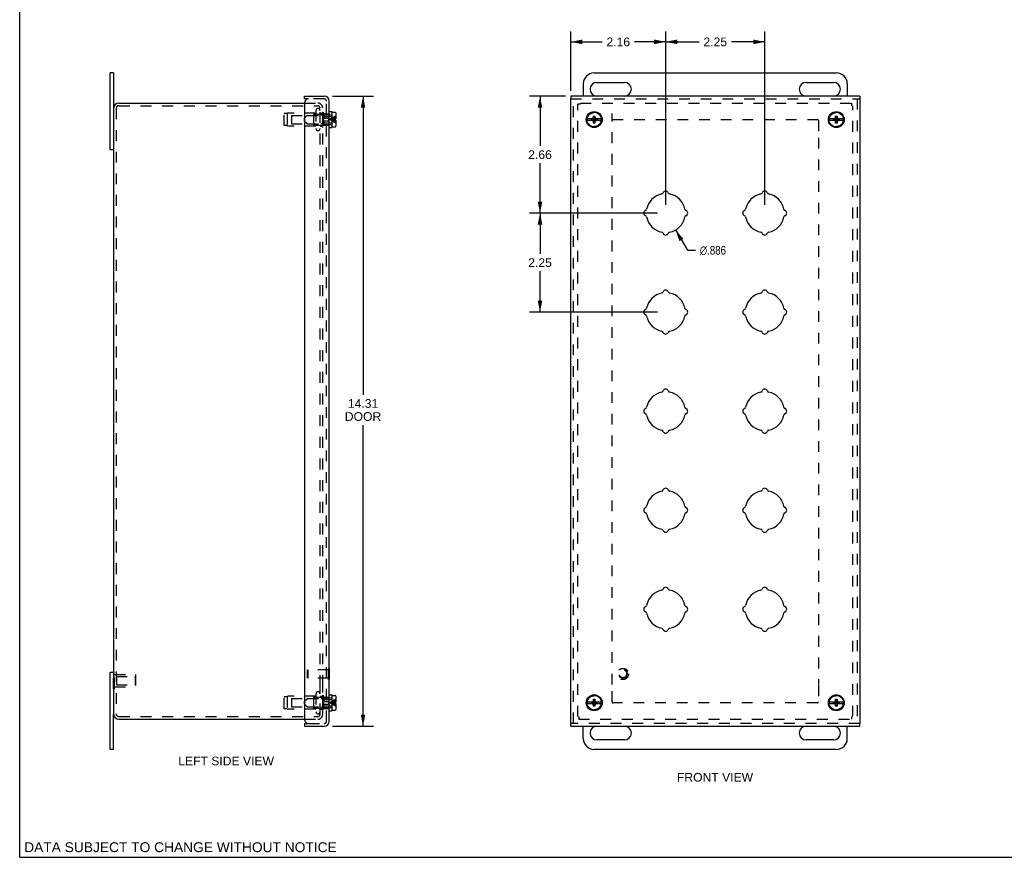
# Model space of a CAD drawing. Header units: inches. Extents: x 0 to 44.7, y 0 to 28.9.
# Tile 1 of 3: x 0 to 22.4, y 0 to 19. Entities that reach past the tile are written whole.
import ezdxf

# ---------------------------------------------------------------- set-up
doc = ezdxf.new("R2010")
doc.units = ezdxf.units.IN
doc.header["$LTSCALE"] = 2.460526
doc.header["$MEASUREMENT"] = 0
doc.linetypes.add('HIDDEN', pattern=[0.2, 0.1, -0.1])
doc.layers.get('0').update_dxf_attribs({"linetype": 'CONTINUOUS'})
for name, color, linetype in [('DEFAULT_2', 8, 'HIDDEN'), ('DIMENSIONS', 7, 'CONTINUOUS'), ('DOOR_ASSEMBLY', 7, 'CONTINUOUS')]:
    doc.layers.add(name, color=color, linetype=linetype)
doc.styles.get("Standard").update_dxf_attribs({"font": 'arial.ttf'})
doc.styles.add('TEXTSTYLE_1', font='gdt', dxfattribs={"width": 0.8})
doc.dimstyles.new('DIMSTYLE_1', dxfattribs={"dimtxt": 0.197368, "dimasz": 0.263158, "dimexe": 0.09, "dimexo": 0.07, "dimgap": 0.09, "dimtad": 0, "dimtih": 1, "dimtoh": 1, "dimdec": 3, "dimzin": 4, "dimdsep": 46, "dimtxsty": 'Standard', "dimblk": '_FILLED', "dimblk1": '_FILLED', "dimblk2": '_FILLED', "dimcen": 0.09, "dimadec": 3, "dimazin": 1, "dimtfac": 1, "dimtdec": 3, "dimtofl": 0, "dimtmove": 0, "dimatfit": 1, "dimldrblk": '_FILLED', "dimfxl": 0, "dimtolj": 1, "dimtzin": 4, "dimarcsym": 0})
doc.dimstyles.new('DIMSTYLE_2', dxfattribs={"dimtxt": 0.197368, "dimasz": 0.263158, "dimexe": 0.09, "dimexo": 0.07, "dimgap": 0.0375, "dimtad": 0, "dimtih": 1, "dimtoh": 1, "dimzin": 4, "dimdsep": 46, "dimtxsty": 'Standard', "dimblk": '_FILLED', "dimblk1": '_FILLED', "dimblk2": '_FILLED', "dimcen": 0.09, "dimazin": 1, "dimtfac": 1, "dimtdec": 3, "dimtofl": 0, "dimtmove": 0, "dimatfit": 3, "dimldrblk": '_FILLED', "dimfxl": 0, "dimtolj": 1, "dimtzin": 4, "dimarcsym": 0})

# ---------------------------------------------------------------- blocks, each defined once
blk = doc.blocks.new('_FILLED')
at = {"color": 0, "linetype": 'ByBlock'}
blk.add_solid([(0, 0), (-1, 0.2), (-1, -0.2)], dxfattribs=at)
blk = doc.blocks.new('*D1')
at = {"layer": 'DIMENSIONS', "color": 2, "linetype": 'Continuous'}
for p, q in [((14.9, 14.254), (15.17, 13.792)), ((15.17, 13.792), (15.354, 13.792))]:
    blk.add_line(p, q, dxfattribs=at)
at = {"layer": 'DIMENSIONS', "color": 2, "linetype": 'Continuous', "xscale": 0.2631578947, "yscale": 0.2631578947, "zscale": 0.2631578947, "rotation": 120.2599769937}
blk.add_blockref('_FILLED', (14.9, 14.254), dxfattribs=at)
at = {"layer": 'DIMENSIONS', "color": 2, "linetype": 'Continuous', "insert": (15.453, 13.891), "char_height": 0.19737, "width": 0.7995, "attachment_point": 1, "line_spacing_factor": 0.9, "style": 'TEXTSTYLE_1'}
blk.add_mtext('{\\fgdt;n}\\fArial;.886', dxfattribs=at)
blk = doc.blocks.new('*D2')
at = {"layer": 'DIMENSIONS', "color": 2, "linetype": 'Continuous'}
for p, q in [((7.104, 17.293), (8.037, 17.293)), ((7.8, 17.293), (7.8, 10.509)), ((7.8, 2.981), (7.8, 9.818)), ((7.104, 2.981), (8.037, 2.981))]:
    blk.add_line(p, q, dxfattribs=at)
at = {"layer": 'DIMENSIONS', "color": 2, "linetype": 'Continuous', "xscale": 0.2631578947, "yscale": 0.2631578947, "zscale": 0.2631578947}
for p, rotation in [((7.8, 17.293), 90), ((7.8, 2.981), 270)]:
    blk.add_blockref('_FILLED', p, dxfattribs=dict(at, rotation=rotation))
at = {"layer": 'DIMENSIONS', "color": 2, "linetype": 'Continuous', "insert": (7.8, 10.41), "char_height": 0.1974, "width": 0.82616, "attachment_point": 2, "line_spacing_factor": 0.9}
blk.add_mtext('14.31\\PDOOR', dxfattribs=at)
blk = doc.blocks.new('*D13')
at = {"layer": 'DIMENSIONS', "color": 2, "linetype": 'Continuous'}
for p, q in [((12.396, 17.293), (11.584, 17.293)), ((11.821, 17.293), (11.821, 16.162)), ((11.821, 14.637), (11.821, 15.768)), ((14.493, 14.637), (11.584, 14.637))]:
    blk.add_line(p, q, dxfattribs=at)
at = {"layer": 'DIMENSIONS', "color": 2, "linetype": 'Continuous', "xscale": 0.2631578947, "yscale": 0.2631578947, "zscale": 0.2631578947}
for p, rotation in [((11.821, 17.293), 90), ((11.821, 14.637), 270)]:
    blk.add_blockref('_FILLED', p, dxfattribs=dict(at, rotation=rotation))
at = {"layer": 'DIMENSIONS', "color": 2, "linetype": 'Continuous', "insert": (11.821, 16.064), "char_height": 0.1974, "width": 0.53634, "attachment_point": 2, "line_spacing_factor": 0.9}
blk.add_mtext('2.66', dxfattribs=at)
blk = doc.blocks.new('*D14')
at = {"layer": 'DIMENSIONS', "color": 2, "linetype": 'Continuous'}
for p, q in [((12.521, 17.417), (12.521, 18.765)), ((14.677, 14.821), (14.677, 18.765)), ((12.521, 18.528), (13.232, 18.528)), ((14.677, 18.528), (13.966, 18.528))]:
    blk.add_line(p, q, dxfattribs=at)
at = {"layer": 'DIMENSIONS', "color": 2, "linetype": 'Continuous', "xscale": 0.2631578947, "yscale": 0.2631578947, "zscale": 0.2631578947, "rotation": 180}
blk.add_blockref('_FILLED', (12.521, 18.528), dxfattribs=at)
at = {"layer": 'DIMENSIONS', "color": 2, "linetype": 'Continuous', "xscale": 0.2631578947, "yscale": 0.2631578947, "zscale": 0.2631578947}
blk.add_blockref('_FILLED', (14.677, 18.528), dxfattribs=at)
at = {"layer": 'DIMENSIONS', "color": 2, "linetype": 'Continuous', "insert": (13.599, 18.626), "char_height": 0.1974, "width": 0.53634, "attachment_point": 2, "line_spacing_factor": 0.9}
blk.add_mtext('2.16', dxfattribs=at)
blk = doc.blocks.new('*D15')
at = {"layer": 'DIMENSIONS', "color": 2, "linetype": 'Continuous'}
for p, q in [((14.677, 14.821), (14.677, 18.765)), ((16.927, 14.821), (16.927, 18.765)), ((14.677, 18.528), (15.435, 18.528)), ((16.927, 18.528), (16.169, 18.528))]:
    blk.add_line(p, q, dxfattribs=at)
at = {"layer": 'DIMENSIONS', "color": 2, "linetype": 'Continuous', "xscale": 0.2631578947, "yscale": 0.2631578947, "zscale": 0.2631578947, "rotation": 180}
blk.add_blockref('_FILLED', (14.677, 18.528), dxfattribs=at)
at = {"layer": 'DIMENSIONS', "color": 2, "linetype": 'Continuous', "xscale": 0.2631578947, "yscale": 0.2631578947, "zscale": 0.2631578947}
blk.add_blockref('_FILLED', (16.927, 18.528), dxfattribs=at)
at = {"layer": 'DIMENSIONS', "color": 2, "linetype": 'Continuous', "insert": (15.802, 18.626), "char_height": 0.1974, "width": 0.53634, "attachment_point": 2, "line_spacing_factor": 0.9}
blk.add_mtext('2.25', dxfattribs=at)
blk = doc.blocks.new('*D16')
at = {"layer": 'DIMENSIONS', "color": 2, "linetype": 'Continuous'}
for p, q in [((14.493, 14.637), (11.584, 14.637)), ((11.821, 14.637), (11.821, 13.709)), ((11.821, 12.387), (11.821, 13.314)), ((14.493, 12.387), (11.584, 12.387))]:
    blk.add_line(p, q, dxfattribs=at)
at = {"layer": 'DIMENSIONS', "color": 2, "linetype": 'Continuous', "xscale": 0.2631578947, "yscale": 0.2631578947, "zscale": 0.2631578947}
for p, rotation in [((11.821, 14.637), 90), ((11.821, 12.387), 270)]:
    blk.add_blockref('_FILLED', p, dxfattribs=dict(at, rotation=rotation))
at = {"layer": 'DIMENSIONS', "color": 2, "linetype": 'Continuous', "insert": (11.821, 13.61), "char_height": 0.1974, "width": 0.53634, "attachment_point": 2, "line_spacing_factor": 0.9}
blk.add_mtext('2.25', dxfattribs=at)

msp = doc.modelspace()

# ---------------------------------------------------------------- linework, layer by layer
at = {"color": 7, "linetype": 'Continuous'}
for p, q in [((0, 0), (0, 28.9474)), ((2.1334, 17.8243), (2.0584, 17.8243)), ((2.1334, 17.8243), (2.1334, 17.0168)), ((13.0518, 17.8243), (18.5518, 17.8243)), ((12.8018, 17.5743), (12.8018, 17.2931)), ((13.1143, 17.6056), (13.7393, 17.6056)), ((17.8643, 17.6056), (18.4893, 17.6056)), ((18.8018, 17.5743), (18.8018, 17.2931)), ((13.7393, 17.2931), (13.1143, 17.2931)), ((18.4893, 17.2931), (17.8643, 17.2931)), ((2.1334, 16.0743), (2.0584, 16.0743)), ((2.1334, 4.1993), (2.0584, 4.1993)), ((2.1334, 2.4493), (2.1334, 3.2568)), ((12.8018, 2.6993), (12.8018, 2.9806)), ((13.1143, 2.9806), (13.7393, 2.9806)), ((17.8643, 2.9806), (18.4893, 2.9806)), ((18.8018, 2.6993), (18.8018, 2.9806)), ((13.7393, 2.6681), (13.1143, 2.6681)), ((18.4893, 2.6681), (17.8643, 2.6681)), ((2.1334, 2.4493), (2.0584, 2.4493)), ((18.5518, 2.4493), (13.0518, 2.4493)), ((0, 0), (44.7368, 0))]:
    msp.add_line(p, q, dxfattribs=at)
at = {"color": 3, "linetype": 'Continuous'}
for p, q in [((2.0584, 16.0743), (2.0584, 17.8243)), ((2.1334, 17.0168), (2.1334, 3.2568)), ((2.2534, 17.1368), (6.4714, 17.1368)), ((2.0584, 2.4493), (2.0584, 4.1993)), ((2.2534, 3.1368), (6.4714, 3.1368))]:
    msp.add_line(p, q, dxfattribs=at)
at = {"color": 7, "linetype": 'Continuous'}
for centre, radius, start, end in [((13.0518, 17.5743), 0.25, 90, 180), ((18.5518, 17.5743), 0.25, 0, 90), ((13.1143, 17.4493), 0.1562, 90, 270), ((13.7393, 17.4493), 0.1562, 270, 90), ((17.8643, 17.4493), 0.1562, 90, 270), ((18.4893, 17.4493), 0.1562, 270, 90), ((13.1143, 2.8243), 0.1562, 90, 270), ((13.7393, 2.8243), 0.1562, 270, 90), ((17.8643, 2.8243), 0.1562, 90, 270), ((18.4893, 2.8243), 0.1562, 270, 90), ((13.0518, 2.6993), 0.25, 180, 270), ((18.5518, 2.6993), 0.25, 270, 360)]:
    msp.add_arc(centre, radius, start, end, dxfattribs=at)
at = {"color": 3, "linetype": 'Continuous'}
for centre, start, end in [((2.2534, 17.0168), 90, 180), ((2.2534, 3.2568), 180, 270)]:
    msp.add_arc(centre, 0.12, start, end, dxfattribs=at)
at = {"layer": 'DEFAULT_2', "color": 8, "linetype": 'HIDDEN'}
for p, q in [((2.1934, 17.0168), (2.1934, 3.2568)), ((2.2534, 17.0768), (6.7684, 17.0768)), ((6.4714, 17.1368), (6.7684, 17.1368)), ((6.8234, 3.8931), (6.8234, 17.0248)), ((6.8834, 3.8931), (6.8834, 17.0248)), ((12.6768, 3.1968), (12.6768, 17.1148)), ((12.7368, 17.1148), (12.6768, 17.1148)), ((12.7368, 17.1368), (18.9048, 17.1368)), ((18.9048, 17.0768), (18.9048, 17.1368)), ((18.9268, 3.1968), (18.9268, 17.0768)), ((6.0109, 16.6268), (6.0109, 16.8968)), ((6.0799, 16.8968), (6.0109, 16.8968)), ((6.0799, 16.8968), (6.0799, 16.6268)), ((6.7309, 16.9078), (6.0977, 16.9078)), ((6.1734, 16.8568), (6.1734, 16.6668)), ((6.1734, 16.8568), (6.6734, 16.8568)), ((6.6734, 16.8768), (6.6734, 16.6468)), ((6.6834, 16.8868), (6.8934, 16.8868)), ((6.7309, 16.9656), (6.7309, 16.5581)), ((6.8234, 16.9078), (6.8654, 16.9078)), ((6.8754, 16.9318), (6.8754, 16.5918)), ((6.8754, 16.9318), (6.8934, 16.9318)), ((6.8934, 16.9318), (6.8934, 16.5918)), ((13.4581, 3.9261), (13.4581, 16.8978)), ((6.0799, 16.6268), (6.0109, 16.6268)), ((6.7309, 16.6158), (6.0977, 16.6158)), ((6.1734, 16.6668), (6.6734, 16.6668)), ((6.6834, 16.6368), (6.8934, 16.6368)), ((6.8234, 16.6158), (6.8654, 16.6158)), ((6.8754, 16.5918), (6.8934, 16.5918)), ((13.4661, 16.7618), (18.1256, 16.7618)), ((18.1456, 16.7418), (18.1456, 16.3656)), ((18.1456, 16.3476), (18.1456, 3.9261)), ((2.133, 4.1919), (2.154, 4.1919)), ((2.133, 3.8317), (2.133, 4.1919)), ((2.133, 4.1019), (2.154, 4.1019)), ((2.154, 3.8317), (2.154, 4.1919)), ((2.154, 4.1518), (2.633, 4.1518)), ((2.1955, 4.1068), (2.623, 4.1068)), ((2.1955, 4.1068), (2.1955, 3.9168)), ((2.623, 4.1068), (2.633, 4.1168)), ((2.623, 4.1068), (2.623, 3.9168)), ((2.633, 4.1518), (2.633, 3.8718)), ((2.133, 3.9217), (2.154, 3.9217)), ((2.133, 3.8317), (2.154, 3.8317)), ((2.154, 3.8718), (2.633, 3.8718)), ((2.1955, 3.9168), (2.623, 3.9168)), ((2.623, 3.9168), (2.633, 3.9068)), ((6.8234, 3.2488), (6.8234, 3.8929)), ((6.8834, 3.2488), (6.8834, 3.8929)), ((13.4581, 3.5318), (13.4581, 3.9081)), ((18.1456, 3.9101), (18.1456, 3.5318)), ((6.0799, 3.6468), (6.0109, 3.6468)), ((6.0109, 3.3768), (6.0109, 3.6468)), ((6.0799, 3.6468), (6.0799, 3.3768)), ((6.7309, 3.6578), (6.0977, 3.6578)), ((6.1734, 3.6068), (6.6734, 3.6068)), ((6.1734, 3.6068), (6.1734, 3.4168)), ((6.6734, 3.6268), (6.6734, 3.3968)), ((6.6834, 3.6368), (6.8934, 3.6368)), ((6.7309, 3.7156), (6.7309, 3.3081)), ((6.8234, 3.6578), (6.8654, 3.6578)), ((6.8754, 3.6818), (6.8934, 3.6818)), ((6.8754, 3.6818), (6.8754, 3.3418)), ((6.8934, 3.6818), (6.8934, 3.3418)), ((6.0799, 3.3768), (6.0109, 3.3768)), ((6.7309, 3.3658), (6.0977, 3.3658)), ((6.1734, 3.4168), (6.6734, 3.4168)), ((6.6834, 3.3868), (6.8934, 3.3868)), ((6.8234, 3.3658), (6.8654, 3.3658)), ((18.1256, 3.5118), (13.4781, 3.5118)), ((2.2534, 3.1968), (6.7684, 3.1968)), ((6.4714, 3.1368), (6.7714, 3.1368)), ((6.7684, 3.1968), (6.7714, 3.1968)), ((6.8754, 3.3418), (6.8934, 3.3418)), ((12.6988, 3.1968), (12.6988, 3.1368)), ((12.6988, 3.1368), (18.9048, 3.1368)), ((18.9048, 3.1368), (18.9048, 3.1968))]:
    msp.add_line(p, q, dxfattribs=at)
for centre in [(13.0518, 16.7618), (18.5518, 16.7618), (13.0518, 3.5118), (18.5518, 3.5118)]:
    msp.add_circle(centre, 0.1585, dxfattribs=at)
for centre, radius, start, end in [((2.2534, 17.0168), 0.06, 90, 180), ((6.7771, 16.9656), 0.0462, 0, 180), ((6.7714, 17.0248), 0.112, 0, 90), ((6.7714, 17.0248), 0.052, 0, 90), ((6.0977, 16.8878), 0.02, 90, 153.25632), ((6.6834, 16.8768), 0.01, 90, 180.00003), ((6.8654, 16.9178), 0.01, 270, 359.99996), ((6.0977, 16.6358), 0.02, 206.74368, 270), ((6.6834, 16.6468), 0.01, 179.99997, 270), ((6.7771, 16.5581), 0.0462, 180, 360), ((6.8654, 16.6058), 0.01, 0.00004, 90), ((18.1256, 16.7418), 0.02, 0, 90), ((6.0977, 3.6378), 0.02, 90, 153.25632), ((6.6834, 3.6268), 0.01, 90, 180.00003), ((6.7771, 3.7156), 0.0462, 0, 180), ((6.8654, 3.6678), 0.01, 270, 359.99996), ((6.0977, 3.3858), 0.02, 206.74368, 270), ((6.6834, 3.3968), 0.01, 179.99997, 270), ((6.8654, 3.3558), 0.01, 0.00004, 90), ((13.4781, 3.5318), 0.02, 180, 270), ((18.1256, 3.5318), 0.02, 270, 360), ((2.2534, 3.2568), 0.06, 180, 270), ((6.7771, 3.3081), 0.0462, 180, 360), ((6.7714, 3.2488), 0.112, 270, 360), ((6.7714, 3.2488), 0.052, 270, 360)]:
    msp.add_arc(centre, radius, start, end, dxfattribs=at)
at = {"layer": 'DOOR_ASSEMBLY', "color": 7, "linetype": 'Continuous'}
for p, q in [((6.4714, 17.2331), (6.4714, 17.2931)), ((6.5614, 17.2331), (6.4714, 17.2331)), ((12.5206, 17.2931), (12.5206, 17.2331)), ((19.0831, 17.2931), (19.0831, 17.2331)), ((7.0314, 16.9428), (7.0939, 16.9428)), ((7.0939, 16.9428), (7.0939, 16.5808)), ((7.0939, 16.8348), (7.0989, 16.8348)), ((7.0989, 16.6098), (7.0989, 16.9138)), ((7.1139, 16.9288), (7.1669, 16.9288)), ((7.1489, 16.7783), (7.1489, 16.7453)), ((7.1489, 16.7783), (7.1819, 16.7783)), ((7.1819, 16.9138), (7.1819, 16.7783)), ((13.0192, 16.7783), (12.8856, 16.7783)), ((13.0048, 16.7783), (13.0241, 16.7895)), ((13.0138, 16.7752), (13.0192, 16.7783)), ((13.0241, 16.7895), (13.0353, 16.8088)), ((13.0241, 16.7342), (13.0795, 16.7895)), ((13.0795, 16.7342), (13.0241, 16.7895)), ((13.0353, 16.6818), (13.0683, 16.8418)), ((13.0353, 16.8088), (13.0353, 16.8418)), ((13.0683, 16.6818), (13.0353, 16.8418)), ((13.0353, 16.8418), (13.0683, 16.8418)), ((13.0353, 16.7148), (13.0683, 16.8088)), ((13.0683, 16.7148), (13.0353, 16.8088)), ((13.0683, 16.8418), (13.0683, 16.8088)), ((13.0683, 16.8088), (13.0795, 16.7895)), ((13.0795, 16.7895), (13.0988, 16.7783)), ((13.0844, 16.7783), (13.0898, 16.7752)), ((13.218, 16.7783), (13.0844, 16.7783)), ((18.5192, 16.7783), (18.3856, 16.7783)), ((18.5048, 16.7783), (18.5241, 16.7895)), ((18.5138, 16.7752), (18.5192, 16.7783)), ((18.5241, 16.7895), (18.5353, 16.8088)), ((18.5241, 16.7342), (18.5795, 16.7895)), ((18.5795, 16.7342), (18.5241, 16.7895)), ((18.5353, 16.6818), (18.5683, 16.8418)), ((18.5353, 16.8088), (18.5353, 16.8418)), ((18.5683, 16.6818), (18.5353, 16.8418)), ((18.5353, 16.8418), (18.5683, 16.8418)), ((18.5353, 16.7148), (18.5683, 16.8088)), ((18.5683, 16.7148), (18.5353, 16.8088)), ((18.5683, 16.8418), (18.5683, 16.8088)), ((18.5683, 16.8088), (18.5795, 16.7895)), ((18.5795, 16.7895), (18.5988, 16.7783)), ((18.718, 16.7783), (18.5844, 16.7783)), ((18.5844, 16.7783), (18.5898, 16.7752)), ((7.0314, 16.5808), (7.0939, 16.5808)), ((7.0939, 16.6888), (7.0989, 16.6888)), ((7.1139, 16.5948), (7.1669, 16.5948)), ((7.1489, 16.7453), (7.1819, 16.7453)), ((7.1819, 16.7453), (7.1819, 16.6098)), ((12.8856, 16.7453), (13.0192, 16.7453)), ((12.9871, 16.7485), (12.9871, 16.7752)), ((12.9871, 16.7752), (13.1165, 16.7485)), ((12.9871, 16.7752), (13.0138, 16.7752)), ((12.9871, 16.7485), (13.1165, 16.7752)), ((13.0138, 16.7485), (12.9871, 16.7485)), ((13.0241, 16.7342), (13.0048, 16.7453)), ((13.0138, 16.7485), (13.0898, 16.7752)), ((13.0138, 16.7752), (13.0898, 16.7485)), ((13.0192, 16.7453), (13.0138, 16.7485)), ((13.0353, 16.7148), (13.0241, 16.7342)), ((13.0353, 16.6818), (13.0353, 16.7148)), ((13.0683, 16.6818), (13.0353, 16.6818)), ((13.0795, 16.7342), (13.0683, 16.7148)), ((13.0683, 16.7148), (13.0683, 16.6818)), ((13.0988, 16.7453), (13.0795, 16.7342)), ((13.0898, 16.7485), (13.0844, 16.7453)), ((13.0844, 16.7453), (13.218, 16.7453)), ((13.0898, 16.7752), (13.1165, 16.7752)), ((13.1165, 16.7485), (13.0898, 16.7485)), ((13.1165, 16.7752), (13.1165, 16.7485)), ((18.3856, 16.7453), (18.5192, 16.7453)), ((18.4871, 16.7485), (18.4871, 16.7752)), ((18.4871, 16.7485), (18.6165, 16.7752)), ((18.4871, 16.7752), (18.5138, 16.7752)), ((18.4871, 16.7752), (18.6165, 16.7485)), ((18.5138, 16.7485), (18.4871, 16.7485)), ((18.5241, 16.7342), (18.5048, 16.7453)), ((18.5138, 16.7485), (18.5898, 16.7752)), ((18.5138, 16.7752), (18.5898, 16.7485)), ((18.5192, 16.7453), (18.5138, 16.7485)), ((18.5353, 16.7148), (18.5241, 16.7342)), ((18.5353, 16.6818), (18.5353, 16.7148)), ((18.5683, 16.6818), (18.5353, 16.6818)), ((18.5795, 16.7342), (18.5683, 16.7148)), ((18.5683, 16.7148), (18.5683, 16.6818)), ((18.5988, 16.7453), (18.5795, 16.7342)), ((18.5898, 16.7485), (18.5844, 16.7453)), ((18.5844, 16.7453), (18.718, 16.7453)), ((18.5898, 16.7752), (18.6165, 16.7752)), ((18.6165, 16.7485), (18.5898, 16.7485)), ((18.6165, 16.7752), (18.6165, 16.7485)), ((7.0354, 4.2936), (7.0314, 4.2936)), ((7.0354, 4.0376), (7.0354, 4.2936)), ((7.0354, 4.0376), (7.0314, 4.0376)), ((7.0314, 3.6928), (7.0939, 3.6928)), ((7.0939, 3.6928), (7.0939, 3.3308)), ((7.0939, 3.5848), (7.0989, 3.5848)), ((7.0989, 3.3598), (7.0989, 3.6638)), ((7.1139, 3.6788), (7.1669, 3.6788)), ((7.1819, 3.6638), (7.1819, 3.5283)), ((13.0353, 3.5918), (13.0683, 3.5918)), ((13.0683, 3.4318), (13.0353, 3.5918)), ((13.0353, 3.5588), (13.0353, 3.5918)), ((13.0353, 3.4318), (13.0683, 3.5918)), ((13.0683, 3.5918), (13.0683, 3.5588)), ((18.5353, 3.5918), (18.5683, 3.5918)), ((18.5683, 3.4318), (18.5353, 3.5918)), ((18.5353, 3.5588), (18.5353, 3.5918)), ((18.5353, 3.4318), (18.5683, 3.5918)), ((18.5683, 3.5918), (18.5683, 3.5588)), ((7.0939, 3.4388), (7.0989, 3.4388)), ((7.1489, 3.5283), (7.1819, 3.5283)), ((7.1489, 3.5283), (7.1489, 3.4953)), ((7.1489, 3.4953), (7.1819, 3.4953)), ((7.1819, 3.4953), (7.1819, 3.3598)), ((13.0192, 3.5283), (12.8856, 3.5283)), ((12.8856, 3.4953), (13.0192, 3.4953)), ((12.9871, 3.5252), (13.1165, 3.4985)), ((12.9871, 3.5252), (13.0138, 3.5252)), ((12.9871, 3.4985), (13.1165, 3.5252)), ((12.9871, 3.4985), (12.9871, 3.5252)), ((13.0138, 3.4985), (12.9871, 3.4985)), ((13.0048, 3.5283), (13.0241, 3.5395)), ((13.0241, 3.4842), (13.0048, 3.4953)), ((13.0138, 3.5252), (13.0192, 3.5283)), ((13.0138, 3.5252), (13.0898, 3.4985)), ((13.0138, 3.4985), (13.0898, 3.5252)), ((13.0192, 3.4953), (13.0138, 3.4985)), ((13.0241, 3.5395), (13.0353, 3.5588)), ((13.0241, 3.5395), (13.0795, 3.4842)), ((13.0241, 3.4842), (13.0795, 3.5395)), ((13.0353, 3.4648), (13.0241, 3.4842)), ((13.0683, 3.4648), (13.0353, 3.5588)), ((13.0353, 3.4648), (13.0683, 3.5588)), ((13.0353, 3.4318), (13.0353, 3.4648)), ((13.0683, 3.4318), (13.0353, 3.4318)), ((13.0683, 3.5588), (13.0795, 3.5395)), ((13.0795, 3.4842), (13.0683, 3.4648)), ((13.0683, 3.4648), (13.0683, 3.4318)), ((13.0795, 3.5395), (13.0988, 3.5283)), ((13.0988, 3.4953), (13.0795, 3.4842)), ((13.0844, 3.5283), (13.0898, 3.5252)), ((13.218, 3.5283), (13.0844, 3.5283)), ((13.0898, 3.4985), (13.0844, 3.4953)), ((13.0844, 3.4953), (13.218, 3.4953)), ((13.0898, 3.5252), (13.1165, 3.5252)), ((13.1165, 3.4985), (13.0898, 3.4985)), ((13.1165, 3.5252), (13.1165, 3.4985)), ((18.5192, 3.5283), (18.3856, 3.5283)), ((18.3856, 3.4953), (18.5192, 3.4953)), ((18.4871, 3.4985), (18.6165, 3.5252)), ((18.4871, 3.5252), (18.5138, 3.5252)), ((18.4871, 3.5252), (18.6165, 3.4985)), ((18.4871, 3.4985), (18.4871, 3.5252)), ((18.5138, 3.4985), (18.4871, 3.4985)), ((18.5048, 3.5283), (18.5241, 3.5395)), ((18.5241, 3.4842), (18.5048, 3.4953)), ((18.5138, 3.5252), (18.5192, 3.5283)), ((18.5138, 3.5252), (18.5898, 3.4985)), ((18.5138, 3.4985), (18.5898, 3.5252)), ((18.5192, 3.4953), (18.5138, 3.4985)), ((18.5241, 3.5395), (18.5353, 3.5588)), ((18.5241, 3.5395), (18.5795, 3.4842)), ((18.5241, 3.4842), (18.5795, 3.5395)), ((18.5353, 3.4648), (18.5241, 3.4842)), ((18.5683, 3.4648), (18.5353, 3.5588)), ((18.5353, 3.4648), (18.5683, 3.5588)), ((18.5353, 3.4318), (18.5353, 3.4648)), ((18.5683, 3.4318), (18.5353, 3.4318)), ((18.5683, 3.5588), (18.5795, 3.5395)), ((18.5795, 3.4842), (18.5683, 3.4648)), ((18.5683, 3.4648), (18.5683, 3.4318)), ((18.5795, 3.5395), (18.5988, 3.5283)), ((18.5988, 3.4953), (18.5795, 3.4842)), ((18.718, 3.5283), (18.5844, 3.5283)), ((18.5844, 3.5283), (18.5898, 3.5252)), ((18.5898, 3.4985), (18.5844, 3.4953)), ((18.5844, 3.4953), (18.718, 3.4953)), ((18.5898, 3.5252), (18.6165, 3.5252)), ((18.6165, 3.4985), (18.5898, 3.4985)), ((18.6165, 3.5252), (18.6165, 3.4985)), ((7.0314, 3.3308), (7.0939, 3.3308)), ((7.1139, 3.3448), (7.1669, 3.3448)), ((6.4714, 3.0406), (6.5614, 3.0406)), ((6.4714, 3.0406), (6.4714, 2.9806)), ((12.5206, 2.9806), (12.5206, 3.0406)), ((19.0831, 2.9806), (19.0831, 3.0406))]:
    msp.add_line(p, q, dxfattribs=at)
at = {"layer": 'DOOR_ASSEMBLY', "color": 3, "linetype": 'Continuous'}
for p, q in [((6.4714, 17.2931), (6.9194, 17.2931)), ((19.0831, 17.2931), (12.5206, 17.2931)), ((12.5206, 3.0406), (12.5206, 17.2331)), ((19.0831, 17.2331), (19.0831, 3.0406)), ((6.4714, 17.1431), (6.4714, 3.1306)), ((7.0314, 3.0926), (7.0314, 17.1811)), ((6.4714, 2.9806), (6.9194, 2.9806)), ((12.5206, 2.9806), (19.0831, 2.9806))]:
    msp.add_line(p, q, dxfattribs=at)
at = {"layer": 'DOOR_ASSEMBLY', "color": 8, "linetype": 'HIDDEN'}
for p, q in [((6.9194, 17.2331), (6.5614, 17.2331)), ((12.5206, 17.2331), (19.0831, 17.2331)), ((12.5806, 3.0406), (12.5806, 17.2331)), ((19.0231, 17.2331), (19.0231, 3.0406)), ((6.9714, 3.0926), (6.9714, 17.1811)), ((6.4719, 16.7948), (6.5285, 16.8514)), ((6.4719, 16.7288), (6.4719, 16.7948)), ((6.5391, 16.8558), (6.8527, 16.8558)), ((6.8755, 16.8392), (6.8633, 16.8514)), ((6.8839, 16.8823), (6.9064, 16.9048)), ((6.8839, 16.7918), (6.8839, 16.8823)), ((6.8839, 16.8718), (7.0939, 16.8718)), ((6.8839, 16.7918), (7.0139, 16.7918)), ((6.8861, 16.8348), (7.0939, 16.8348)), ((6.9064, 16.9048), (6.9064, 16.7918)), ((6.9064, 16.8918), (7.0314, 16.8918)), ((7.0139, 16.7918), (7.0139, 16.7318)), ((6.4719, 16.7288), (6.5285, 16.6722)), ((6.5391, 16.6678), (6.8527, 16.6678)), ((6.8755, 16.6844), (6.8633, 16.6722)), ((6.8839, 16.6413), (6.8839, 16.7318)), ((6.8839, 16.7318), (7.0139, 16.7318)), ((6.8839, 16.6518), (7.0939, 16.6518)), ((6.8839, 16.6413), (6.9064, 16.6188)), ((6.8861, 16.6888), (7.0939, 16.6888)), ((6.9064, 16.7318), (6.9064, 16.6188)), ((6.9064, 16.6318), (7.0314, 16.6318)), ((7.1133, 16.7712), (7.0959, 16.7691)), ((7.1133, 16.7524), (7.0959, 16.7546)), ((6.5354, 4.2496), (6.5454, 4.2596)), ((7.0174, 4.2596), (6.5454, 4.2596)), ((6.5454, 4.2596), (6.5454, 4.0716)), ((7.0314, 4.2936), (7.0174, 4.2936)), ((7.0174, 4.0376), (7.0174, 4.2936)), ((6.5354, 4.0816), (6.5354, 4.2496)), ((6.5354, 4.0816), (6.5454, 4.0716)), ((7.0174, 4.0716), (6.5454, 4.0716)), ((7.0314, 4.0376), (7.0174, 4.0376)), ((6.4719, 3.5448), (6.5285, 3.6014)), ((6.5391, 3.6058), (6.8527, 3.6058)), ((6.8755, 3.5892), (6.8633, 3.6014)), ((6.8839, 3.6323), (6.9064, 3.6548)), ((6.8839, 3.5418), (6.8839, 3.6323)), ((6.8839, 3.6218), (7.0939, 3.6218)), ((6.8861, 3.5848), (7.0939, 3.5848)), ((6.9064, 3.6548), (6.9064, 3.5418)), ((6.9064, 3.6418), (7.0314, 3.6418)), ((6.4719, 3.4788), (6.4719, 3.5448)), ((6.4719, 3.4788), (6.5285, 3.4222)), ((6.5391, 3.4178), (6.8527, 3.4178)), ((6.8755, 3.4344), (6.8633, 3.4222)), ((6.8839, 3.5418), (7.0139, 3.5418)), ((6.8839, 3.4818), (7.0139, 3.4818)), ((6.8839, 3.3913), (6.8839, 3.4818)), ((6.8839, 3.4018), (7.0939, 3.4018)), ((6.8839, 3.3913), (6.9064, 3.3688)), ((6.8861, 3.4388), (7.0939, 3.4388)), ((6.9064, 3.4818), (6.9064, 3.3688)), ((6.9064, 3.3818), (7.0314, 3.3818)), ((7.0139, 3.5418), (7.0139, 3.4818)), ((7.1133, 3.5212), (7.0959, 3.5191)), ((7.1133, 3.5024), (7.0959, 3.5046)), ((6.5614, 3.0406), (6.9194, 3.0406)), ((19.0831, 3.0406), (12.5206, 3.0406))]:
    msp.add_line(p, q, dxfattribs=at)
for points in [[(7.1819, 16.8088), (7.1581, 16.8025), (7.1347, 16.7956), (7.1117, 16.788), (7.0891, 16.7799), (7.0668, 16.7712), (7.0449, 16.7618)], [(7.1117, 16.8065), (7.0891, 16.7926), (7.0668, 16.7777), (7.0449, 16.7618)], [(7.1117, 16.7773), (7.0891, 16.7725), (7.0668, 16.7673), (7.0449, 16.7618)], [(7.1819, 16.8418), (7.1581, 16.8311), (7.1347, 16.8193), (7.1117, 16.8065)], [(7.1819, 16.7895), (7.1581, 16.7858), (7.1347, 16.7817), (7.1117, 16.7773)], [(7.0959, 16.7691), (7.0787, 16.7668), (7.0617, 16.7644), (7.0449, 16.7618)], [(7.0959, 16.7546), (7.0787, 16.7569), (7.0617, 16.7593), (7.0449, 16.7618)], [(7.1819, 16.7342), (7.1581, 16.7379), (7.1347, 16.7419), (7.1117, 16.7464), (7.0891, 16.7512), (7.0668, 16.7563), (7.0449, 16.7618)], [(7.1819, 16.7148), (7.1581, 16.7211), (7.1347, 16.7281), (7.1117, 16.7356), (7.0891, 16.7437), (7.0668, 16.7525), (7.0449, 16.7618)], [(7.1117, 16.7172), (7.0891, 16.731), (7.0668, 16.7459), (7.0449, 16.7618)], [(7.1819, 16.6818), (7.1581, 16.6926), (7.1347, 16.7043), (7.1117, 16.7172)], [(7.1489, 16.7752), (7.131, 16.7733), (7.1133, 16.7712)], [(7.1489, 16.7485), (7.131, 16.7504), (7.1133, 16.7524)], [(7.1819, 3.5918), (7.1581, 3.5811), (7.1347, 3.5693), (7.1117, 3.5565)], [(7.1819, 3.5588), (7.1581, 3.5525), (7.1347, 3.5456), (7.1117, 3.538), (7.0891, 3.5299), (7.0668, 3.5212), (7.0449, 3.5118)], [(7.1117, 3.5565), (7.0891, 3.5426), (7.0668, 3.5277), (7.0449, 3.5118)], [(7.1819, 3.5395), (7.1581, 3.5358), (7.1347, 3.5317), (7.1117, 3.5273), (7.0891, 3.5225), (7.0668, 3.5173), (7.0449, 3.5118)], [(7.0959, 3.5191), (7.0787, 3.5168), (7.0617, 3.5144), (7.0449, 3.5118)], [(7.0959, 3.5046), (7.0787, 3.5069), (7.0617, 3.5093), (7.0449, 3.5118)], [(7.1819, 3.4842), (7.1581, 3.4879), (7.1347, 3.4919), (7.1117, 3.4964), (7.0891, 3.5012), (7.0668, 3.5063), (7.0449, 3.5118)], [(7.1819, 3.4648), (7.1581, 3.4711), (7.1347, 3.4781), (7.1117, 3.4856), (7.0891, 3.4937), (7.0668, 3.5025), (7.0449, 3.5118)], [(7.1117, 3.4672), (7.0891, 3.481), (7.0668, 3.4959), (7.0449, 3.5118)], [(7.1819, 3.4318), (7.1581, 3.4426), (7.1347, 3.4543), (7.1117, 3.4672)], [(7.1489, 3.5252), (7.131, 3.5233), (7.1133, 3.5212)], [(7.1489, 3.4985), (7.131, 3.5004), (7.1133, 3.5024)]]:
    msp.add_lwpolyline(points, dxfattribs=at)
at = {"layer": 'DOOR_ASSEMBLY', "color": 7, "linetype": 'Continuous'}
for centre, radius in [((13.0518, 16.7618), 0.181), ((13.0518, 16.7618), 0.167), ((18.5518, 16.7618), 0.181), ((18.5518, 16.7618), 0.167), ((13.0518, 3.5118), 0.181), ((13.0518, 3.5118), 0.167), ((18.5518, 3.5118), 0.181), ((18.5518, 3.5118), 0.167)]:
    msp.add_circle(centre, radius, dxfattribs=at)
at = {"layer": 'DOOR_ASSEMBLY', "color": 8, "linetype": 'HIDDEN'}
for radius in [0.128, 0.0981, 0.094, 0.084]:
    msp.add_circle((13.7056, 4.1656), radius, dxfattribs=at)
at = {"layer": 'DOOR_ASSEMBLY', "color": 3, "linetype": 'Continuous'}
for centre, radius, start, end in [((6.5614, 17.1431), 0.09, 90, 180), ((6.9194, 17.1811), 0.112, 0, 90), ((14.6768, 14.6368), 0.443, 101.44242, 168.55758), ((14.581, 15.1102), 0.04, 281.44242, 339.19898), ((14.6768, 15.0738), 0.0625, 20.80102, 159.19898), ((14.7726, 15.1102), 0.04, 200.80102, 258.55758), ((14.6768, 14.6368), 0.443, 11.44242, 78.55758), ((16.9268, 14.6368), 0.443, 101.44242, 168.55758), ((16.831, 15.1102), 0.04, 281.44242, 339.19898), ((16.9268, 15.0738), 0.0625, 20.80102, 159.19898), ((17.0226, 15.1102), 0.04, 200.80102, 258.55758), ((16.9268, 14.6368), 0.443, 11.44242, 78.55758), ((14.2398, 14.6368), 0.0625, 110.80102, 249.19898), ((14.2034, 14.7326), 0.04, 290.80102, 348.55758), ((14.2034, 14.541), 0.04, 11.44242, 69.19898), ((14.6768, 14.6368), 0.443, 191.44242, 258.55758), ((14.6768, 14.6368), 0.443, 281.44242, 348.55758), ((15.1502, 14.7326), 0.04, 191.44242, 249.19898), ((15.1502, 14.541), 0.04, 110.80102, 168.55758), ((15.1138, 14.6368), 0.0625, 290.80102, 69.19898), ((16.4898, 14.6368), 0.0625, 110.80102, 249.19898), ((16.4534, 14.7326), 0.04, 290.80102, 348.55758), ((16.4534, 14.541), 0.04, 11.44242, 69.19898), ((16.9268, 14.6368), 0.443, 191.44242, 258.55758), ((16.9268, 14.6368), 0.443, 281.44242, 348.55758), ((17.4002, 14.7326), 0.04, 191.44242, 249.19898), ((17.4002, 14.541), 0.04, 110.80102, 168.55758), ((17.3638, 14.6368), 0.0625, 290.80102, 69.19898), ((14.581, 14.1634), 0.04, 20.80102, 78.55758), ((14.6768, 14.1998), 0.0625, 200.80102, 339.19898), ((14.7726, 14.1634), 0.04, 101.44242, 159.19898), ((16.831, 14.1634), 0.04, 20.80102, 78.55758), ((16.9268, 14.1998), 0.0625, 200.80102, 339.19898), ((17.0226, 14.1634), 0.04, 101.44242, 159.19898), ((14.6768, 12.3868), 0.443, 101.44242, 168.55758), ((14.581, 12.8602), 0.04, 281.44242, 339.19898), ((14.6768, 12.8238), 0.0625, 20.80102, 159.19898), ((14.7726, 12.8602), 0.04, 200.80102, 258.55758), ((14.6768, 12.3868), 0.443, 11.44242, 78.55758), ((16.9268, 12.3868), 0.443, 101.44242, 168.55758), ((16.831, 12.8602), 0.04, 281.44242, 339.19898), ((16.9268, 12.8238), 0.0625, 20.80102, 159.19898), ((17.0226, 12.8602), 0.04, 200.80102, 258.55758), ((16.9268, 12.3868), 0.443, 11.44242, 78.55758), ((14.2398, 12.3868), 0.0625, 110.80102, 249.19898), ((14.2034, 12.4826), 0.04, 290.80102, 348.55758), ((14.2034, 12.291), 0.04, 11.44242, 69.19898), ((15.1502, 12.4826), 0.04, 191.44242, 249.19898), ((15.1502, 12.291), 0.04, 110.80102, 168.55758), ((15.1138, 12.3868), 0.0625, 290.80102, 69.19898), ((16.4898, 12.3868), 0.0625, 110.80102, 249.19898), ((16.4534, 12.4826), 0.04, 290.80102, 348.55758), ((16.4534, 12.291), 0.04, 11.44242, 69.19898), ((17.4002, 12.4826), 0.04, 191.44242, 249.19898), ((17.4002, 12.291), 0.04, 110.80102, 168.55758), ((17.3638, 12.3868), 0.0625, 290.80102, 69.19898), ((14.6768, 12.3868), 0.443, 191.44242, 258.55758), ((14.6768, 12.3868), 0.443, 281.44242, 348.55758), ((16.9268, 12.3868), 0.443, 191.44242, 258.55758), ((16.9268, 12.3868), 0.443, 281.44242, 348.55758), ((14.581, 11.9134), 0.04, 20.80102, 78.55758), ((14.6768, 11.9498), 0.0625, 200.80102, 339.19898), ((14.7726, 11.9134), 0.04, 101.44242, 159.19898), ((16.831, 11.9134), 0.04, 20.80102, 78.55758), ((16.9268, 11.9498), 0.0625, 200.80102, 339.19898), ((17.0226, 11.9134), 0.04, 101.44242, 159.19898), ((14.6768, 10.1368), 0.443, 101.44242, 168.55758), ((14.581, 10.6102), 0.04, 281.44242, 339.19898), ((14.6768, 10.5738), 0.0625, 20.80102, 159.19898), ((14.7726, 10.6102), 0.04, 200.80102, 258.55758), ((14.6768, 10.1368), 0.443, 11.44242, 78.55758), ((16.9268, 10.1368), 0.443, 101.44242, 168.55758), ((16.831, 10.6102), 0.04, 281.44242, 339.19898), ((16.9268, 10.5738), 0.0625, 20.80102, 159.19898), ((17.0226, 10.6102), 0.04, 200.80102, 258.55758), ((16.9268, 10.1368), 0.443, 11.44242, 78.55758), ((14.2398, 10.1368), 0.0625, 110.80102, 249.19898), ((14.2034, 10.2326), 0.04, 290.80102, 348.55758), ((14.2034, 10.041), 0.04, 11.44242, 69.19898), ((15.1502, 10.2326), 0.04, 191.44242, 249.19898), ((15.1502, 10.041), 0.04, 110.80102, 168.55758), ((15.1138, 10.1368), 0.0625, 290.80102, 69.19898), ((16.4898, 10.1368), 0.0625, 110.80102, 249.19898), ((16.4534, 10.2326), 0.04, 290.80102, 348.55758), ((16.4534, 10.041), 0.04, 11.44242, 69.19898), ((17.4002, 10.2326), 0.04, 191.44242, 249.19898), ((17.4002, 10.041), 0.04, 110.80102, 168.55758), ((17.3638, 10.1368), 0.0625, 290.80102, 69.19898), ((14.6768, 10.1368), 0.443, 191.44242, 258.55758), ((14.6768, 10.1368), 0.443, 281.44242, 348.55758), ((16.9268, 10.1368), 0.443, 191.44242, 258.55758), ((16.9268, 10.1368), 0.443, 281.44242, 348.55758), ((14.581, 9.6634), 0.04, 20.80102, 78.55758), ((14.6768, 9.6998), 0.0625, 200.80102, 339.19898), ((14.7726, 9.6634), 0.04, 101.44242, 159.19898), ((16.831, 9.6634), 0.04, 20.80102, 78.55758), ((16.9268, 9.6998), 0.0625, 200.80102, 339.19898), ((17.0226, 9.6634), 0.04, 101.44242, 159.19898), ((14.6768, 7.8868), 0.443, 101.44242, 168.55758), ((14.581, 8.3602), 0.04, 281.44242, 339.19898), ((14.6768, 8.3238), 0.0625, 20.80102, 159.19898), ((14.7726, 8.3602), 0.04, 200.80102, 258.55758), ((14.6768, 7.8868), 0.443, 11.44242, 78.55758), ((16.9268, 7.8868), 0.443, 101.44242, 168.55758), ((16.831, 8.3602), 0.04, 281.44242, 339.19898), ((16.9268, 8.3238), 0.0625, 20.80102, 159.19898), ((17.0226, 8.3602), 0.04, 200.80102, 258.55758), ((16.9268, 7.8868), 0.443, 11.44242, 78.55758), ((14.2398, 7.8868), 0.0625, 110.80102, 249.19898), ((14.2034, 7.9826), 0.04, 290.80102, 348.55758), ((15.1502, 7.9826), 0.04, 191.44242, 249.19898), ((15.1138, 7.8868), 0.0625, 290.80102, 69.19898), ((16.4898, 7.8868), 0.0625, 110.80102, 249.19898), ((16.4534, 7.9826), 0.04, 290.80102, 348.55758), ((17.4002, 7.9826), 0.04, 191.44242, 249.19898), ((17.3638, 7.8868), 0.0625, 290.80102, 69.19898), ((14.2034, 7.791), 0.04, 11.44242, 69.19898), ((14.6768, 7.8868), 0.443, 191.44242, 258.55758), ((14.6768, 7.8868), 0.443, 281.44242, 348.55758), ((15.1502, 7.791), 0.04, 110.80102, 168.55758), ((16.4534, 7.791), 0.04, 11.44242, 69.19898), ((16.9268, 7.8868), 0.443, 191.44242, 258.55758), ((16.9268, 7.8868), 0.443, 281.44242, 348.55758), ((17.4002, 7.791), 0.04, 110.80102, 168.55758), ((14.581, 7.4134), 0.04, 20.80102, 78.55758), ((14.6768, 7.4498), 0.0625, 200.80102, 339.19898), ((14.7726, 7.4134), 0.04, 101.44242, 159.19898), ((16.831, 7.4134), 0.04, 20.80102, 78.55758), ((16.9268, 7.4498), 0.0625, 200.80102, 339.19898), ((17.0226, 7.4134), 0.04, 101.44242, 159.19898), ((14.6768, 5.6368), 0.443, 101.44242, 168.55758), ((14.581, 6.1102), 0.04, 281.44242, 339.19898), ((14.6768, 6.0738), 0.0625, 20.80102, 159.19898), ((14.7726, 6.1102), 0.04, 200.80102, 258.55758), ((14.6768, 5.6368), 0.443, 11.44242, 78.55758), ((16.9268, 5.6368), 0.443, 101.44242, 168.55758), ((16.831, 6.1102), 0.04, 281.44242, 339.19898), ((16.9268, 6.0738), 0.0625, 20.80102, 159.19898), ((17.0226, 6.1102), 0.04, 200.80102, 258.55758), ((16.9268, 5.6368), 0.443, 11.44242, 78.55758), ((14.2398, 5.6368), 0.0625, 110.80102, 249.19898), ((14.2034, 5.7326), 0.04, 290.80102, 348.55758), ((15.1502, 5.7326), 0.04, 191.44242, 249.19898), ((15.1138, 5.6368), 0.0625, 290.80102, 69.19898), ((16.4898, 5.6368), 0.0625, 110.80102, 249.19898), ((16.4534, 5.7326), 0.04, 290.80102, 348.55758), ((17.4002, 5.7326), 0.04, 191.44242, 249.19898), ((17.3638, 5.6368), 0.0625, 290.80102, 69.19898), ((14.2034, 5.541), 0.04, 11.44242, 69.19898), ((14.6768, 5.6368), 0.443, 191.44242, 258.55758), ((14.6768, 5.6368), 0.443, 281.44242, 348.55758), ((15.1502, 5.541), 0.04, 110.80102, 168.55758), ((16.4534, 5.541), 0.04, 11.44242, 69.19898), ((16.9268, 5.6368), 0.443, 191.44242, 258.55758), ((16.9268, 5.6368), 0.443, 281.44242, 348.55758), ((17.4002, 5.541), 0.04, 110.80102, 168.55758), ((14.581, 5.1634), 0.04, 20.80102, 78.55758), ((14.6768, 5.1998), 0.0625, 200.80102, 339.19898), ((14.7726, 5.1634), 0.04, 101.44242, 159.19898), ((16.831, 5.1634), 0.04, 20.80102, 78.55758), ((16.9268, 5.1998), 0.0625, 200.80102, 339.19898), ((17.0226, 5.1634), 0.04, 101.44242, 159.19898), ((6.5614, 3.1306), 0.09, 180, 270), ((6.9194, 3.0926), 0.112, 270, 360)]:
    msp.add_arc(centre, radius, start, end, dxfattribs=at)
at = {"layer": 'DOOR_ASSEMBLY', "color": 8, "linetype": 'HIDDEN'}
for centre, radius, start, end in [((6.9194, 17.1811), 0.052, 0, 90), ((6.5391, 16.8408), 0.015, 90, 135), ((6.8527, 16.8408), 0.015, 45.00006, 90), ((6.8861, 16.8498), 0.015, 225.00006, 270), ((6.5391, 16.6828), 0.015, 225, 270), ((6.8527, 16.6828), 0.015, 270, 314.99994), ((6.8861, 16.6738), 0.015, 90, 134.99994), ((6.5391, 3.5908), 0.015, 90, 135), ((6.8527, 3.5908), 0.015, 45.00006, 90), ((6.8861, 3.5998), 0.015, 225.00006, 270), ((6.5391, 3.4328), 0.015, 225, 270), ((6.8527, 3.4328), 0.015, 270, 314.99994), ((6.8861, 3.4238), 0.015, 90, 134.99994), ((6.9194, 3.0926), 0.052, 270, 360)]:
    msp.add_arc(centre, radius, start, end, dxfattribs=at)
at = {"layer": 'DOOR_ASSEMBLY', "color": 7, "linetype": 'Continuous'}
for centre, start, end in [((7.1139, 16.9138), 90, 180), ((7.1669, 16.9138), 0, 90), ((7.1139, 16.6098), 180, 270), ((7.1669, 16.6098), 270, 360), ((7.1139, 3.6638), 90, 180), ((7.1669, 3.6638), 0, 90), ((7.1139, 3.3598), 180, 270), ((7.1669, 3.3598), 270, 360)]:
    msp.add_arc(centre, 0.015, start, end, dxfattribs=at)

# ---------------------------------------------------------------- texts
at = {"layer": 'DIMENSIONS', "color": 2, "linetype": 'Continuous', "attachment_point": 2, "line_spacing_factor": 0.9}
for s, insert, char_height, width in [('LEFT SIDE VIEW', (4.6894, 2.2873), 0.197368, 2.170319), ('FRONT VIEW', (15.7966, 1.9174), 0.19737, 1.727157), ('DATA SUBJECT TO CHANGE WITHOUT NOTICE', (3.6524, 0.3418), 0.223684, 7.086382)]:
    msp.add_mtext(s, dxfattribs=dict(at, insert=insert, char_height=char_height, width=width))

# ---------------------------------------------------------------- dimensions: what is measured, and where the dimension line sits
at = {"layer": 'DIMENSIONS', "color": 2, "linetype": 'Continuous'}
for base, p1, p2, picture, middle in [((14.6768, 18.5277), (12.5206, 17.3473), (14.6768, 14.751), '*D14', (13.5962, 18.5266)), ((16.9268, 18.5277), (14.6768, 14.751), (16.9268, 14.751), '*D15', (15.8001, 18.5266))]:
    dim = msp.add_linear_dim(base=base, p1=p1, p2=p2, dimstyle='DIMSTYLE_2', dxfattribs=at)
    dim.commit()
    dim.dimension.update_dxf_attribs({"geometry": picture, "text_midpoint": middle, "dimtype": 160})
dim = msp.add_linear_dim(base=(7.8003, 2.9806), p1=(7.0336, 17.2931), p2=(7.0336, 2.9806), angle=270, text='<>\\PDOOR', dimstyle='DIMSTYLE_2', dxfattribs=at)
dim.commit()
dim.dimension.update_dxf_attribs({"geometry": '*D2', "text_midpoint": (7.8003, 10.1637), "dimtype": 160})
for base, p1, p2, picture, middle in [((11.8207, 14.6368), (12.4663, 17.2931), (14.5626, 14.6368), '*D13', (11.8182, 15.9638)), ((11.8207, 12.3868), (14.5626, 14.6368), (14.5626, 12.3868), '*D16', (11.819, 13.5107))]:
    dim = msp.add_linear_dim(base=base, p1=p1, p2=p2, angle=270, dimstyle='DIMSTYLE_2', dxfattribs=at)
    dim.commit()
    dim.dimension.update_dxf_attribs({"geometry": picture, "text_midpoint": middle, "dimtype": 160})
dim = msp.add_diameter_dim_2p(p1=(14.9, 14.2542), p2=(14.4536, 15.0195), text='%%c<>', dimstyle='DIMSTYLE_1', override={"dimpost": '<>'}, dxfattribs=at)
dim.commit()
dim.dimension.update_dxf_attribs({"geometry": '*D1', "text_midpoint": (15.8524, 13.7923), "dimtype": 163})

doc.saveas('drawing.dxf')
